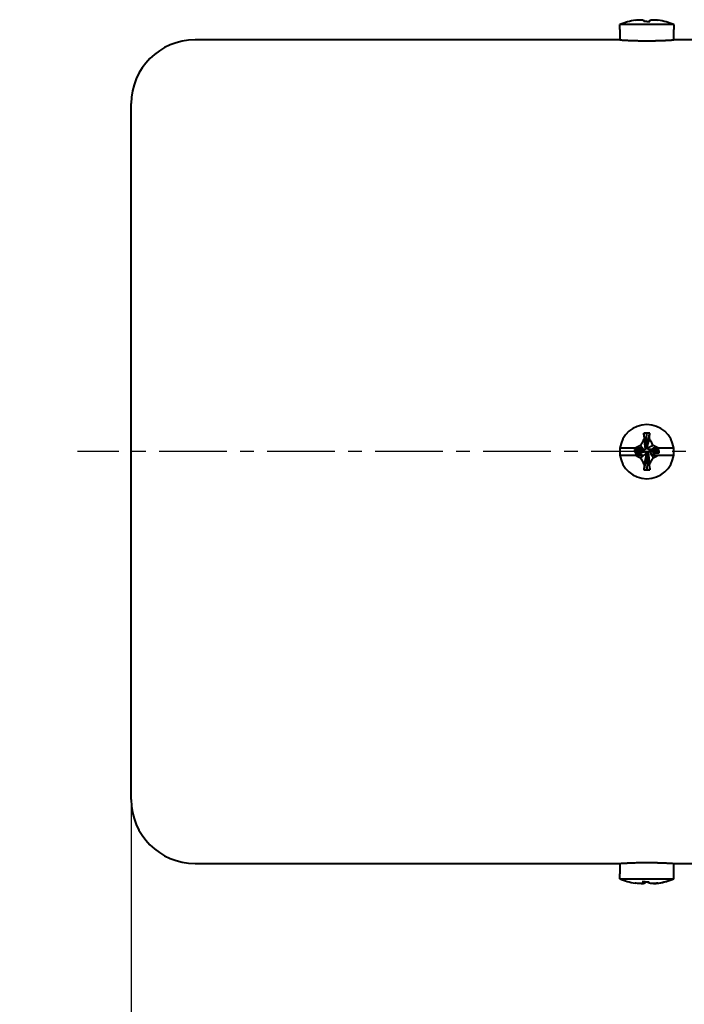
# Model space of a CAD drawing. Header units: inches. Extents: x -753 to 5070, y -3075 to 1581.
# Tile 71 of 178: x 3613 to 3675, y -2654 to -2561. Entities that reach past the tile are written whole.
import ezdxf

# ---------------------------------------------------------------- set-up
doc = ezdxf.new("R2010")
doc.units = ezdxf.units.IN
doc.header["$LTSCALE"] = 10
doc.header["$MEASUREMENT"] = 0
doc.linetypes.add('CENTER', pattern=[10.16, 6.35, -1.27, 1.27, -1.27])
for name, color, linetype in [('3中心线层', 1, 'CENTER'), ('6文字层', 3, 'Continuous'), ('7标注层', 4, 'Continuous')]:
    doc.layers.add(name, color=color, linetype=linetype)
doc.layers.add('图层2', color=4, linetype='Continuous', lineweight=40)
doc.styles.add('PC_TEXTSTYLE', font='isocp.shx', dxfattribs={"width": 0.8, "bigfont": 'HZFS.SHX'})
doc.styles.add('TH_GBDIM', font='romans.shx', dxfattribs={"width": 0.8, "bigfont": 'gbcbig.shx'})
doc.dimstyles.new('TH_GBDIM', dxfattribs={"dimtxt": 3.5, "dimasz": 2.5, "dimexe": 2, "dimexo": 0, "dimgap": 1, "dimtad": 1, "dimdec": 4, "dimdsep": 46, "dimtxsty": 'TH_GBDIM', "dimcen": 0.09, "dimclrd": 4, "dimclre": 4, "dimclrt": 3, "dimadec": 0, "dimazin": 0, "dimtfac": 1, "dimtdec": 4, "dimtmove": 0, "dimatfit": 3, "dimfxl": 1, "dimtzin": 0, "dimarcsym": 0})

# ---------------------------------------------------------------- blocks, each defined once
blk = doc.blocks.new('*D392')
at = {"layer": '7标注层', "color": 4, "lineweight": -2, "transparency": 16777216}
for p, q in [((3623.297, -2583.464), (3623.297, -2725.258)), ((3870.796, -2583.464), (3870.796, -2725.258)), ((3626.797, -2723.258), (3867.296, -2723.258))]:
    blk.add_line(p, q, dxfattribs=at)
at = {"layer": '7标注层', "color": 4, "transparency": 16777216}
for points in [[(3626.797, -2722.675), (3626.797, -2723.841), (3623.297, -2723.258)], [(3867.296, -2722.675), (3867.296, -2723.841), (3870.796, -2723.258)]]:
    blk.add_solid(points, dxfattribs=at)
at = {"layer": 'Defpoints', "color": 0, "transparency": 16777216}
for p in [(3623.297, -2583.464), (3870.796, -2583.464), (3870.796, -2723.258)]:
    blk.add_point(p, dxfattribs=at)
at = {"layer": '7标注层', "color": 3, "transparency": 16777216, "insert": (3747.678, -2719.508), "char_height": 5.5, "attachment_point": 5, "style": 'TH_GBDIM'}
blk.add_mtext('247.5', dxfattribs=at)
blk = doc.blocks.new('*D463')
at = {"layer": '7标注层', "color": 4, "lineweight": -2, "transparency": 16777216}
for p, q in [((3750.797, -2561.889), (3750.797, -2703.623)), ((3623.297, -2583.464), (3623.297, -2703.623)), ((3626.797, -2701.623), (3747.297, -2701.623))]:
    blk.add_line(p, q, dxfattribs=at)
at = {"layer": '7标注层', "color": 4, "transparency": 16777216}
for points in [[(3626.797, -2701.04), (3626.797, -2702.206), (3623.297, -2701.623)], [(3747.297, -2701.04), (3747.297, -2702.206), (3750.797, -2701.623)]]:
    blk.add_solid(points, dxfattribs=at)
at = {"layer": 'Defpoints', "color": 0, "transparency": 16777216}
for p in [(3750.797, -2561.889), (3623.297, -2583.464), (3750.797, -2701.623)]:
    blk.add_point(p, dxfattribs=at)
at = {"layer": '7标注层', "color": 3, "transparency": 16777216, "insert": (3687.047, -2697.873), "char_height": 5.5, "attachment_point": 5, "style": 'TH_GBDIM'}
blk.add_mtext('127.5', dxfattribs=at)

msp = doc.modelspace()

# ---------------------------------------------------------------- linework, layer by layer
at = {"layer": '3中心线层', "ltscale": 0.1}
msp.add_line((3703.403, -2601.889), (3618.24, -2601.889), dxfattribs=at)
at = {"layer": '图层2', "color": 0}
for p, q in [((3669.267, -2562.164), (3669.267, -2561.689)), ((3674.327, -2561.689), (3669.267, -2561.689)), ((3674.327, -2561.689), (3674.327, -2562.164)), ((3669.247, -2562.164), (3669.267, -2562.164)), ((3669.247, -2562.164), (3669.247, -2563.141)), ((3674.347, -2562.164), (3674.327, -2562.164)), ((3674.347, -2563.139), (3674.347, -2562.164)), ((3669.278, -2563.139), (3629.297, -2563.139)), ((3676.297, -2563.139), (3674.347, -2563.139)), ((3623.297, -2634.639), (3623.297, -2569.139)), ((3671.738, -2601.293), (3671.789, -2600.144)), ((3670.7, -2601.57), (3669.267, -2601.57)), ((3670.649, -2601.678), (3670.649, -2601.87)), ((3671.414, -2601.787), (3670.649, -2601.678)), ((3671.414, -2601.851), (3671.414, -2601.787)), ((3671.733, -2601.404), (3671.797, -2601.404)), ((3672.179, -2601.723), (3672.179, -2601.787)), ((3672.325, -2601.739), (3672.944, -2601.806)), ((3674.327, -2601.57), (3672.89, -2601.57)), ((3669.267, -2602.208), (3670.721, -2602.208)), ((3671.414, -2601.851), (3670.649, -2601.87)), ((3671.861, -2602.169), (3671.797, -2602.169)), ((3671.856, -2602.295), (3671.804, -2603.614)), ((3672.876, -2602.208), (3674.327, -2602.208)), ((3672.944, -2601.997), (3672.944, -2601.806)), ((3629.297, -2640.639), (3649.797, -2640.639)), ((3649.797, -2640.639), (3669.247, -2640.639)), ((3669.247, -2640.639), (3669.247, -2641.614)), ((3674.315, -2640.639), (3676.297, -2640.639)), ((3674.347, -2641.614), (3674.347, -2640.637)), ((3669.249, -2641.614), (3669.247, -2641.614)), ((3669.249, -2642.089), (3669.249, -2641.614)), ((3674.291, -2641.614), (3674.291, -2642.089)), ((3674.347, -2641.614), (3674.291, -2641.614)), ((3674.345, -2642.089), (3674.345, -2641.614)), ((3669.249, -2642.089), (3674.291, -2642.089))]:
    msp.add_line(p, q, dxfattribs=at)
for centre, radius, start, end in [((3671.797, -2567.939), 6.742, 99.18112, 112.03874), ((3671.797, -2567.939), 6.742, 67.96126, 80.79176), ((3629.297, -2569.139), 6, 90, 180), ((3671.797, -2601.889), 2.55, 7.18076, 172.81924), ((3671.797, -2601.889), 2.55, 172.81924, 187.18076), ((3671.797, -2601.889), 2.55, 352.81924, 7.18076), ((3671.797, -2601.889), 2.55, 187.18076, 352.81924), ((3629.297, -2634.639), 6, 180, 270)]:
    msp.add_arc(centre, radius, start, end, dxfattribs=at)
for centre, major_axis, ratio, start_param, end_param in [((3671.797, -2566.1), (-6.112, 0), 0.766866, 4.71119, 4.758433), ((3671.797, -2603.861), (6.292, 0), 0.590825, 1.526208, 1.571988), ((3671.797, -2599.691), (-6.112, 0), 0.641808, 1.524752, 1.571995), ((3671.77, -2635.839), (0, 6.742), 0.996514, 2.756944, 2.980879), ((3671.98, -2637.678), (6.081, 0.606), 0.764193, 4.58149, 4.628733), ((3671.77, -2635.839), (0, 6.742), 0.996514, 3.301833, 3.526241), ((3671.823, -2635.839), (0, -6.742), 0.996514, 0.163379, 0.384649)]:
    msp.add_ellipse(centre, major_axis=major_axis, ratio=ratio, start_param=start_param, end_param=end_param, dxfattribs=at)
for points, knots in [([(3670.721, -2561.283), (3670.801, -2561.272), (3670.882, -2561.263), (3671.045, -2561.249), (3671.127, -2561.244), (3671.209, -2561.24)], [0, 0, 0, 0, 0.5, 0.5, 1, 1, 1, 1]), ([(3671.209, -2561.24), (3671.265, -2561.245), (3671.322, -2561.252), (3671.437, -2561.273), (3671.495, -2561.287), (3671.553, -2561.304)], [0, 0, 0, 0, 0.5, 0.5, 1, 1, 1, 1]), ([(3672.044, -2561.301), (3672.104, -2561.285), (3672.162, -2561.272), (3672.277, -2561.252), (3672.334, -2561.245), (3672.39, -2561.24)], [0, 0, 0, 0, 0.5, 0.5, 1, 1, 1, 1]), ([(3669.247, -2563.139), (3669.247, -2563.139), (3669.255, -2563.139), (3669.279, -2563.141), (3669.3, -2563.142), (3669.304, -2563.142), (3669.313, -2563.143), (3669.318, -2563.143), (3669.333, -2563.144), (3669.344, -2563.145), (3669.381, -2563.147), (3669.437, -2563.151), (3669.508, -2563.155), (3669.566, -2563.158), (3669.587, -2563.16), (3669.63, -2563.162), (3669.653, -2563.163), (3669.722, -2563.167), (3669.822, -2563.172), (3669.989, -2563.181), (3670.112, -2563.186), (3670.21, -2563.19), (3670.243, -2563.192), (3670.31, -2563.194), (3670.344, -2563.195), (3670.448, -2563.199), (3670.591, -2563.204), (3670.741, -2563.208), (3670.857, -2563.211), (3670.896, -2563.212), (3670.955, -2563.214), (3670.975, -2563.214), (3671.015, -2563.215), (3671.115, -2563.217), (3671.297, -2563.22), (3671.543, -2563.222), (3671.71, -2563.223), (3671.815, -2563.223), (3671.836, -2563.223), (3671.878, -2563.223), (3671.941, -2563.223), (3672.004, -2563.222), (3672.128, -2563.221), (3672.293, -2563.22), (3672.454, -2563.217), (3672.574, -2563.215), (3672.614, -2563.214), (3672.693, -2563.212), (3672.733, -2563.211), (3672.848, -2563.209), (3672.999, -2563.204), (3673.142, -2563.199), (3673.246, -2563.196), (3673.28, -2563.194), (3673.347, -2563.192), (3673.38, -2563.19), (3673.478, -2563.186), (3673.602, -2563.181), (3673.769, -2563.173), (3673.869, -2563.167), (3673.927, -2563.164), (3673.938, -2563.163), (3673.961, -2563.162), (3673.972, -2563.162), (3674.004, -2563.16), (3674.025, -2563.159), (3674.084, -2563.155), (3674.155, -2563.151), (3674.212, -2563.147), (3674.248, -2563.145), (3674.259, -2563.144), (3674.28, -2563.143), (3674.289, -2563.143), (3674.314, -2563.141), (3674.339, -2563.139), (3674.347, -2563.139), (3674.347, -2563.139)], [0, 0, 0, 0, 0.031159, 0.062412, 0.062412, 0.070225, 0.070225, 0.078039, 0.078039, 0.093665, 0.093665, 0.124918, 0.156171, 0.156171, 0.171797, 0.171797, 0.187424, 0.187424, 0.218677, 0.24993, 0.281183, 0.281183, 0.296809, 0.296809, 0.312436, 0.312436, 0.343688, 0.374941, 0.374941, 0.390568, 0.390568, 0.398381, 0.398381, 0.406194, 0.437447, 0.4687, 0.499953, 0.499953, 0.507766, 0.507766, 0.51558, 0.531206, 0.531206, 0.562459, 0.593712, 0.593712, 0.609338, 0.609338, 0.624965, 0.624965, 0.656218, 0.687471, 0.687471, 0.703097, 0.703097, 0.718724, 0.718724, 0.749977, 0.781229, 0.812482, 0.812482, 0.820296, 0.820296, 0.828109, 0.828109, 0.843735, 0.843735, 0.874988, 0.906241, 0.906241, 0.921868, 0.921868, 0.937494, 0.937494, 0.968747, 1, 1, 1, 1]), ([(3671.55, -2600.676), (3671.49, -2600.778), (3671.432, -2600.881), (3671.317, -2601.089), (3671.26, -2601.193), (3671.204, -2601.299)], [0, 0, 0, 0, 0.5, 0.5, 1, 1, 1, 1]), ([(3672.384, -2601.293), (3672.328, -2601.187), (3672.271, -2601.081), (3672.156, -2600.87), (3672.099, -2600.765), (3672.04, -2600.661)], [0, 0, 0, 0, 0.5, 0.5, 1, 1, 1, 1]), ([(3671.228, -2601.57), (3671.18, -2601.57), (3671.134, -2601.57), (3671.044, -2601.57), (3671, -2601.57), (3670.869, -2601.57), (3670.784, -2601.57), (3670.7, -2601.57)], [0, 0, 0, 0, 0.25, 0.25, 0.5, 0.5, 1, 1, 1, 1]), ([(3672.89, -2601.57), (3672.802, -2601.57), (3672.714, -2601.57), (3672.541, -2601.57), (3672.456, -2601.57), (3672.371, -2601.57)], [0, 0, 0, 0, 0.5, 0.5, 1, 1, 1, 1]), ([(3672.89, -2601.57), (3672.807, -2601.523), (3672.723, -2601.476), (3672.554, -2601.384), (3672.469, -2601.338), (3672.384, -2601.293)], [0, 0, 0, 0, 0.5, 0.5, 1, 1, 1, 1]), ([(3670.721, -2602.208), (3670.801, -2602.254), (3670.882, -2602.3), (3671.045, -2602.39), (3671.127, -2602.435), (3671.209, -2602.479)], [0, 0, 0, 0, 0.5, 0.5, 1, 1, 1, 1]), ([(3670.721, -2602.208), (3670.836, -2602.208), (3670.949, -2602.208), (3671.114, -2602.208), (3671.169, -2602.208), (3671.276, -2602.208), (3671.328, -2602.208), (3671.38, -2602.208)], [0, 0, 0, 0, 0.5, 0.5, 0.75, 0.75, 1, 1, 1, 1]), ([(3671.209, -2602.479), (3671.265, -2602.585), (3671.322, -2602.69), (3671.437, -2602.898), (3671.495, -2603.002), (3671.553, -2603.105)], [0, 0, 0, 0, 0.5, 0.5, 1, 1, 1, 1]), ([(3672.044, -2603.091), (3672.104, -2602.99), (3672.162, -2602.888), (3672.277, -2602.682), (3672.334, -2602.578), (3672.39, -2602.474)], [0, 0, 0, 0, 0.5, 0.5, 1, 1, 1, 1]), ([(3672.248, -2602.208), (3672.304, -2602.208), (3672.359, -2602.208), (3672.466, -2602.208), (3672.519, -2602.208), (3672.675, -2602.208), (3672.776, -2602.208), (3672.876, -2602.208)], [0, 0, 0, 0, 0.25, 0.25, 0.5, 0.5, 1, 1, 1, 1]), ([(3669.247, -2640.639), (3669.247, -2640.639), (3669.255, -2640.638), (3669.292, -2640.636), (3669.332, -2640.633), (3669.363, -2640.631), (3669.369, -2640.631), (3669.382, -2640.63), (3669.389, -2640.63), (3669.41, -2640.628), (3669.425, -2640.627), (3669.473, -2640.625), (3669.544, -2640.62), (3669.63, -2640.615), (3669.699, -2640.612), (3669.735, -2640.61), (3669.773, -2640.608), (3669.799, -2640.606), (3669.812, -2640.606), (3669.879, -2640.602), (3669.991, -2640.597), (3670.176, -2640.589), (3670.31, -2640.583), (3670.414, -2640.579), (3670.45, -2640.578), (3670.522, -2640.576), (3670.558, -2640.575), (3670.668, -2640.571), (3670.819, -2640.567), (3670.975, -2640.563), (3671.095, -2640.561), (3671.135, -2640.56), (3671.217, -2640.559), (3671.258, -2640.558), (3671.381, -2640.557), (3671.546, -2640.555), (3671.795, -2640.554), (3671.962, -2640.555), (3672.067, -2640.556), (3672.088, -2640.556), (3672.129, -2640.556), (3672.192, -2640.557), (3672.253, -2640.557), (3672.376, -2640.559), (3672.537, -2640.562), (3672.694, -2640.565), (3672.81, -2640.568), (3672.848, -2640.569), (3672.905, -2640.571), (3672.924, -2640.571), (3672.962, -2640.572), (3673.055, -2640.575), (3673.215, -2640.581), (3673.416, -2640.588), (3673.54, -2640.594), (3673.629, -2640.598), (3673.658, -2640.6), (3673.714, -2640.602), (3673.741, -2640.604), (3673.821, -2640.608), (3673.92, -2640.613), (3674.005, -2640.618), (3674.064, -2640.621), (3674.083, -2640.622), (3674.119, -2640.624), (3674.136, -2640.625), (3674.184, -2640.628), (3674.241, -2640.632), (3674.281, -2640.634), (3674.306, -2640.636), (3674.316, -2640.637), (3674.325, -2640.637), (3674.33, -2640.638), (3674.332, -2640.638), (3674.343, -2640.638), (3674.347, -2640.639), (3674.347, -2640.639), (3674.347, -2640.639)], [0, 0, 0, 0, 0.031247, 0.062494, 0.093741, 0.093741, 0.101553, 0.101553, 0.109365, 0.109365, 0.124988, 0.124988, 0.156235, 0.187482, 0.187482, 0.203106, 0.210918, 0.210918, 0.218729, 0.218729, 0.249977, 0.281224, 0.312471, 0.312471, 0.328094, 0.328094, 0.343718, 0.343718, 0.374965, 0.406212, 0.406212, 0.421835, 0.421835, 0.437459, 0.437459, 0.468706, 0.499953, 0.5312, 0.5312, 0.539012, 0.539012, 0.546824, 0.562447, 0.562447, 0.593694, 0.624941, 0.624941, 0.640565, 0.640565, 0.648377, 0.648377, 0.656188, 0.687436, 0.718683, 0.74993, 0.74993, 0.765553, 0.765553, 0.781177, 0.781177, 0.812424, 0.843671, 0.843671, 0.859294, 0.859294, 0.874918, 0.874918, 0.906165, 0.937412, 0.937412, 0.953036, 0.960847, 0.960847, 0.968659, 0.968659, 0.999906, 1, 1, 1, 1]), ([(3671.45, -2642.476), (3671.399, -2642.492), (3671.349, -2642.505), (3671.252, -2642.526), (3671.204, -2642.533), (3671.157, -2642.537)], [0, 0, 0, 0, 0.5, 0.5, 1, 1, 1, 1]), ([(3671.261, -2642.537), (3671.326, -2642.532), (3671.392, -2642.524), (3671.524, -2642.503), (3671.59, -2642.489), (3671.657, -2642.472)], [0, 0, 0, 0, 0.5, 0.5, 1, 1, 1, 1]), ([(3672.333, -2642.537), (3672.269, -2642.533), (3672.203, -2642.525), (3672.071, -2642.504), (3672.005, -2642.491), (3671.938, -2642.474)], [0, 0, 0, 0, 0.5, 0.5, 1, 1, 1, 1]), ([(3672.842, -2642.495), (3672.758, -2642.506), (3672.674, -2642.515), (3672.504, -2642.529), (3672.419, -2642.534), (3672.333, -2642.537)], [0, 0, 0, 0, 0.5, 0.5, 1, 1, 1, 1])]:
    msp.add_open_spline(points, degree=3, knots=knots, dxfattribs=at)
for points, degree in [([(3671.553, -2561.304), (3671.539, -2561.335), (3671.526, -2561.373), (3671.516, -2561.418)], 3), ([(3671.564, -2561.417), (3671.553, -2561.304)], 1), ([(3671.804, -2561.413), (3671.898, -2561.412), (3671.991, -2561.413), (3672.085, -2561.415)], 3), ([(3672.03, -2561.414), (3672.04, -2561.306)], 1), ([(3672.036, -2561.414), (3672.044, -2561.301)], 1), ([(3672.085, -2561.415), (3672.073, -2561.371), (3672.059, -2561.333), (3672.044, -2561.301)], 3), ([(3672.39, -2561.24), (3672.553, -2561.247), (3672.716, -2561.262), (3672.876, -2561.283)], 3), ([(3671.789, -2600.144), (3671.696, -2600.148), (3671.603, -2600.154), (3671.51, -2600.161)], 3), ([(3671.51, -2600.161), (3671.521, -2600.331), (3671.534, -2600.503), (3671.55, -2600.676)], 3), ([(3671.746, -2601.532), (3671.51, -2600.161)], 1), ([(3671.676, -2601.666), (3671.55, -2600.676)], 1), ([(3671.797, -2601.404), (3672.077, -2600.148)], 1), ([(3671.861, -2601.404), (3672.04, -2600.661)], 1), ([(3672.04, -2600.661), (3672.055, -2600.489), (3672.067, -2600.318), (3672.077, -2600.148)], 3), ([(3670.968, -2601.678), (3670.649, -2601.678)], 1), ([(3671.204, -2601.299), (3671.035, -2601.388), (3670.867, -2601.478), (3670.7, -2601.57)], 3), ([(3671.228, -2601.57), (3670.968, -2601.678)], 1), ([(3671.414, -2601.723), (3670.968, -2601.678)], 1), ([(3671.542, -2601.736), (3671.204, -2601.299)], 1), ([(3671.542, -2601.736), (3671.414, -2601.723)], 1), ([(3671.414, -2601.723), (3671.414, -2601.787)], 1), ([(3671.676, -2601.666), (3671.542, -2601.736)], 1), ([(3671.746, -2601.532), (3671.676, -2601.666)], 1), ([(3671.742, -2601.488), (3671.738, -2601.293)], 1), ([(3671.861, -2601.404), (3671.797, -2601.404)], 1), ([(3671.848, -2601.532), (3672.384, -2601.293)], 1), ([(3671.848, -2601.532), (3671.861, -2601.404)], 1), ([(3671.917, -2601.666), (3671.848, -2601.532)], 1), ([(3671.917, -2601.666), (3672.495, -2601.65)], 1), ([(3672.052, -2601.736), (3671.917, -2601.666)], 1), ([(3672.052, -2601.736), (3672.881, -2601.653)], 1), ([(3672.155, -2601.725), (3672.325, -2601.739)], 1), ([(3672.179, -2601.851), (3672.179, -2601.787)], 1), ([(3672.179, -2601.787), (3672.944, -2601.997)], 1), ([(3672.495, -2601.65), (3672.371, -2601.57)], 1), ([(3672.881, -2601.653), (3672.495, -2601.65)], 1), ([(3672.944, -2601.806), (3672.881, -2601.653)], 1), ([(3670.649, -2601.87), (3670.713, -2602.023)], 1), ([(3671.542, -2601.838), (3670.713, -2602.023)], 1), ([(3670.713, -2602.023), (3671.099, -2602.025)], 1), ([(3671.676, -2601.907), (3671.099, -2602.025)], 1), ([(3671.099, -2602.025), (3671.38, -2602.208)], 1), ([(3671.746, -2602.042), (3671.209, -2602.479)], 1), ([(3671.459, -2601.846), (3671.302, -2601.853)], 1), ([(3671.414, -2601.851), (3671.542, -2601.838)], 1), ([(3671.797, -2602.169), (3671.516, -2603.61)], 1), ([(3671.542, -2601.838), (3671.676, -2601.907)], 1), ([(3671.733, -2602.169), (3671.553, -2603.105)], 1), ([(3671.676, -2601.907), (3671.746, -2602.042)], 1), ([(3671.746, -2602.042), (3671.733, -2602.169)], 1), ([(3671.733, -2602.169), (3671.797, -2602.169)], 1), ([(3671.848, -2602.042), (3671.917, -2601.907)], 1), ([(3671.848, -2602.042), (3672.085, -2603.597)], 1), ([(3671.851, -2602.077), (3671.856, -2602.295)], 1), ([(3671.917, -2601.907), (3672.052, -2601.838)], 1), ([(3671.917, -2601.907), (3672.044, -2603.091)], 1), ([(3672.052, -2601.838), (3672.225, -2602.164)], 1), ([(3672.052, -2601.838), (3672.179, -2601.851)], 1), ([(3672.179, -2601.851), (3672.626, -2601.997)], 1), ([(3672.197, -2602.208), (3672.225, -2602.164)], 1), ([(3672.197, -2602.208), (3672.215, -2602.208), (3672.232, -2602.208), (3672.248, -2602.208)], 3), ([(3672.225, -2602.164), (3672.626, -2601.997)], 1), ([(3672.248, -2602.208), (3672.39, -2602.474)], 1), ([(3672.39, -2602.474), (3672.553, -2602.387), (3672.716, -2602.298), (3672.876, -2602.208)], 3), ([(3672.626, -2601.997), (3672.944, -2601.997)], 1), ([(3671.553, -2603.105), (3671.539, -2603.274), (3671.526, -2603.443), (3671.516, -2603.61)], 3), ([(3671.804, -2603.614), (3671.898, -2603.61), (3671.991, -2603.604), (3672.085, -2603.597)], 3), ([(3672.085, -2603.597), (3672.073, -2603.43), (3672.059, -2603.261), (3672.044, -2603.091)], 3), ([(3671.157, -2642.537), (3671.001, -2642.53), (3670.847, -2642.516), (3670.695, -2642.494)], 3), ([(3671.368, -2642.363), (3671.393, -2642.407), (3671.421, -2642.445), (3671.45, -2642.476)], 3), ([(3671.646, -2642.365), (3671.553, -2642.366), (3671.46, -2642.365), (3671.368, -2642.363)], 3), ([(3671.464, -2642.364), (3671.45, -2642.476)], 1), ([(3671.667, -2642.315), (3671.657, -2642.472)], 1), ([(3671.93, -2642.316), (3671.938, -2642.474)], 1), ([(3671.938, -2642.474), (3671.938, -2642.442), (3671.937, -2642.404), (3671.934, -2642.36)], 3), ([(3672.437, -2642.537), (3672.598, -2642.53), (3672.758, -2642.514), (3672.916, -2642.491)], 3)]:
    msp.add_open_spline(points, degree=degree, dxfattribs=at)

# ---------------------------------------------------------------- texts
at = {"layer": '6文字层', "insert": (3457.266, -2633.584), "char_height": 7.04396, "width": 122.53347, "attachment_point": 1, "style": 'PC_TEXTSTYLE'}
msp.add_mtext('{\\C3;输出转矩N.m(允许最大输出扭矩8N.m)}', dxfattribs=at)

# ---------------------------------------------------------------- dimensions: what is measured, and where the dimension line sits
at = {"layer": '7标注层'}
for base, p2, picture, middle in [((3750.797, -2701.623), (3750.797, -2561.889), '*D463', (3687.047, -2701.623)), ((3870.796, -2723.258), (3870.796, -2583.464), '*D392', (3747.678, -2723.258))]:
    dim = msp.add_linear_dim(base=base, p1=(3623.297, -2583.464), p2=p2, dimstyle='TH_GBDIM', override={"dimtxt": 5.5, "dimasz": 3.5, "dimdec": 1, "dimadec": 1}, dxfattribs=at)
    dim.commit()
    dim.dimension.update_dxf_attribs({"geometry": picture, "text_midpoint": middle, "dimtype": 160})

doc.saveas('drawing.dxf')
